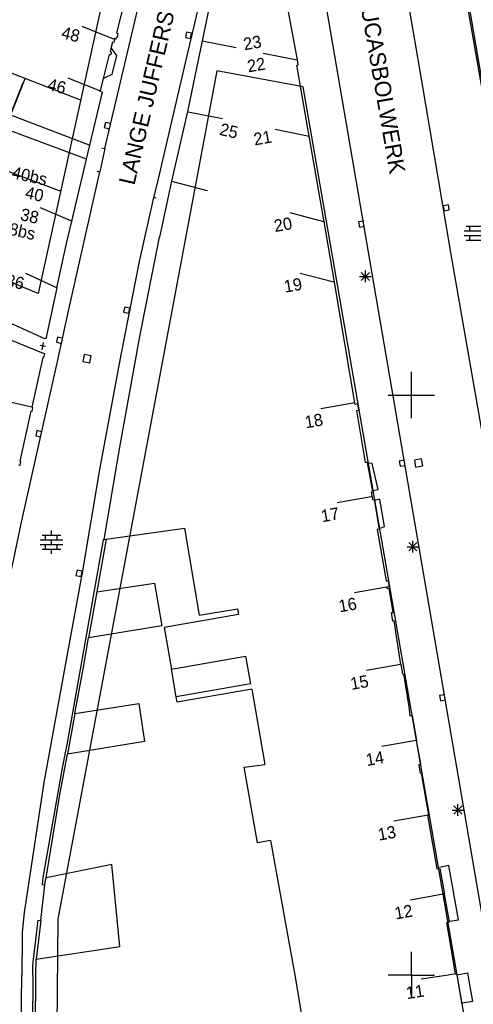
# Model space of a CAD drawing. Header units: millimetres. Extents: x 135944 to 142000, y 454200 to 456692.
# Tile 108 of 185: x 137066 to 137105, y 456197 to 456282. Entities that reach past the tile are written whole.
import ezdxf
from ezdxf.enums import TextEntityAlignment as Align

# ---------------------------------------------------------------- set-up
doc = ezdxf.new("R2010")
doc.units = ezdxf.units.MM
doc.layers.add('TotaalGBKN2013_Bistad', color=251, linetype='Continuous')
doc.layers.add('TotaalGBKN2013X$0$Contouren', color=251, linetype='Continuous')
doc.styles.add('TotaalGBKN2013X$0$GBKN binnenstad 2009$0$Standard', font='txt')

msp = doc.modelspace()

# ---------------------------------------------------------------- linework, layer by layer
at = {"layer": 'TotaalGBKN2013_Bistad'}
for p, q in [((137100.87, 456277.261), (137098.479, 456291.142)), ((137103.734, 456289.811), (137106.12, 456276.047)), ((137082.569, 456287.582), (137080.457, 456278.655)), ((137107.006, 456200), (137091.862, 456288.163)), ((137073.521, 456271.251), (137077.126, 456286.509)), ((137083.1, 456286.103), (137081.945, 456280.55)), ((137090.149, 456278.903), (137089.017, 456284.987)), ((137075.411, 456284.707), (137074.548, 456281.219)), ((137071.555, 456281.798), (137074.345, 456280.695)), ((137074.333, 456280.414), (137074.393, 456280.669)), ((137074.348, 456280.734), (137074.345, 456280.695)), ((137074.393, 456280.669), (137074.345, 456280.695)), ((137074.483, 456280.694), (137074.348, 456280.734)), ((137074.513, 456280.854), (137074.483, 456280.694)), ((137074.598, 456280.839), (137074.513, 456280.854)), ((137074.548, 456281.219), (137074.653, 456281.164)), ((137074.653, 456281.164), (137074.598, 456280.839)), ((137080.584, 456281.28), (137080.493, 456280.839)), ((137080.493, 456280.839), (137080.934, 456280.748)), ((137081.025, 456281.189), (137080.584, 456281.28)), ((137080.934, 456280.748), (137081.025, 456281.189)), ((137074.007, 456279.57), (137074.086, 456279.92)), ((137074.086, 456279.92), (137074.208, 456280.459)), ((137074.086, 456279.92), (137074.542, 456279.289)), ((137074.208, 456280.459), (137074.333, 456280.414)), ((137081.945, 456280.55), (137080.675, 456274.443)), ((137081.932, 456280.553), (137084.874, 456279.961)), ((137073.418, 456277.304), (137073.942, 456279.365)), ((137073.942, 456279.365), (137074.047, 456279.36)), ((137074.127, 456279.539), (137074.007, 456279.57)), ((137074.047, 456279.36), (137074.127, 456279.539)), ((137074.542, 456279.289), (137074.123, 456277.641)), ((137087.199, 456279.493), (137090.139, 456278.901)), ((137090.229, 456278.471), (137090.149, 456278.903)), ((137080.457, 456278.655), (137078.053, 456268.283)), ((137090.114, 456278.456), (137090.229, 456278.471)), ((137091.174, 456272.337), (137090.114, 456278.456)), ((137070.35, 456277.341), (137073.14, 456276.238)), ((137073.146, 456276.237), (137073.418, 456277.304)), ((137074.123, 456277.641), (137073.418, 456277.304)), ((137103.429, 456262.113), (137100.87, 456277.261)), ((137065.395, 456274.159), (137066.496, 456276.951)), ((137072.248, 456271.548), (137073.335, 456276.116)), ((137073.126, 456276.16), (137073.146, 456276.237)), ((137073.335, 456276.116), (137073.126, 456276.16)), ((137065.393, 456274.154), (137072.248, 456271.548)), ((137080.675, 456274.443), (137079.297, 456268.456)), ((137080.738, 456274.43), (137083.679, 456273.84)), ((137071.957, 456270.326), (137064.919, 456272.945)), ((137073.585, 456273.503), (137073.487, 456273.064)), ((137073.487, 456273.064), (137073.926, 456272.966)), ((137074.024, 456273.405), (137073.585, 456273.503)), ((137088.242, 456272.925), (137091.182, 456272.335)), ((137092.457, 456264.937), (137091.174, 456272.337)), ((137071.957, 456270.326), (137072.248, 456271.548)), ((137073.521, 456271.251), (137073.108, 456269.256)), ((137073.276, 456271.303), (137073.521, 456271.252)), ((137070.69, 456265.004), (137071.957, 456270.326)), ((137070.423, 456257.375), (137073.108, 456269.256)), ((137072.863, 456269.308), (137073.108, 456269.257)), ((137078.053, 456268.283), (137077.732, 456267.024)), ((137079.297, 456268.456), (137078.254, 456263.614)), ((137079.297, 456268.456), (137082.365, 456267.636)), ((137077.732, 456267.024), (137076.488, 456261.506)), ((137077.976, 456266.971), (137077.732, 456267.024)), ((137070.746, 456264.978), (137067.988, 456266.158)), ((137103.187, 456266.402), (137102.743, 456266.326)), ((137102.743, 456266.326), (137102.819, 456265.882)), ((137103.263, 456265.958), (137103.187, 456266.402)), ((137089.496, 456265.729), (137092.394, 456264.954)), ((137102.819, 456265.882), (137103.263, 456265.958)), ((137070.228, 456263.063), (137070.69, 456265.004)), ((137093.357, 456259.739), (137092.457, 456264.937)), ((137095.877, 456265.008), (137095.433, 456264.932)), ((137095.433, 456264.932), (137095.509, 456264.489)), ((137095.509, 456264.489), (137095.952, 456264.564)), ((137104.728, 456264.557), (137106.328, 456264.557)), ((137105.028, 456264.157), (137105.028, 456264.557)), ((137076.541, 456255.046), (137078.254, 456263.614)), ((137104.548, 456264.157), (137106.508, 456264.157)), ((137104.548, 456263.757), (137106.508, 456263.757)), ((137105.028, 456263.357), (137105.028, 456263.757)), ((137069.395, 456259.244), (137070.228, 456263.063)), ((137104.728, 456263.357), (137106.328, 456263.357)), ((137106.436, 456244.852), (137103.429, 456262.113)), ((137076.488, 456261.506), (137074.92, 456253.478)), ((137069.435, 456259.226), (137066.711, 456260.482)), ((137090.379, 456260.503), (137093.285, 456259.758)), ((137095.524, 456260.229), (137096.524, 456260.229)), ((137095.67, 456259.875), (137096.378, 456260.583)), ((137096.378, 456259.875), (137095.67, 456260.583)), ((137096.024, 456259.729), (137096.024, 456260.729)), ((137095.119, 456249.328), (137093.357, 456259.739)), ((137069.395, 456259.244), (137068.434, 456254.838)), ((137060.897, 456258.218), (137068.323, 456254.884)), ((137058.658, 456257.454), (137068.073, 456253.684)), ((137069.444, 456252.911), (137070.423, 456257.375)), ((137075.243, 456257.595), (137075.152, 456257.154)), ((137075.152, 456257.154), (137075.593, 456257.063)), ((137075.684, 456257.504), (137075.243, 456257.595)), ((137075.593, 456257.063), (137075.684, 456257.504)), ((137068.41, 456254.177), (137067.962, 456254.269)), ((137068.121, 456253.908), (137068.251, 456254.538)), ((137068.434, 456254.838), (137068.323, 456254.884)), ((137069.443, 456254.998), (137069.345, 456254.559)), ((137069.345, 456254.559), (137069.784, 456254.461)), ((137069.882, 456254.9), (137069.443, 456254.998)), ((137074.818, 456245.503), (137076.541, 456255.046)), ((137068.073, 456253.684), (137068.331, 456253.581)), ((137068.331, 456253.581), (137068.251, 456253.241)), ((137071.747, 456253.509), (137071.622, 456252.902)), ((137072.354, 456253.384), (137071.747, 456253.509)), ((137074.92, 456253.478), (137073.061, 456243.586)), ((137066.342, 456239.045), (137069.444, 456252.911)), ((137068.191, 456253.251), (137067.221, 456248.951)), ((137068.251, 456253.241), (137068.191, 456253.251)), ((137071.622, 456252.902), (137072.229, 456252.777)), ((137072.229, 456252.777), (137072.354, 456253.384)), ((137100, 456250), (137100, 456252)), ((137067.221, 456248.951), (137064.294, 456249.608)), ((137095.123, 456249.329), (137092.169, 456248.809)), ((137095.14, 456249.204), (137095.119, 456249.328)), ((137095.359, 456249.242), (137095.14, 456249.204)), ((137095.441, 456248.694), (137095.359, 456249.242)), ((137098, 456250), (137100, 456250)), ((137100, 456250), (137102, 456250)), ((137100, 456248), (137100, 456250)), ((137067.151, 456248.601), (137066.191, 456244.301)), ((137067.221, 456248.591), (137067.151, 456248.601)), ((137067.221, 456248.951), (137067.291, 456248.931)), ((137067.291, 456248.931), (137067.221, 456248.591)), ((137095.286, 456248.669), (137095.441, 456248.694)), ((137096.042, 456244.193), (137095.286, 456248.669)), ((137067.664, 456246.939), (137067.566, 456246.5)), ((137068.103, 456246.841), (137067.664, 456246.939)), ((137067.566, 456246.5), (137068.005, 456246.402)), ((137073.475, 456237.544), (137074.818, 456245.503)), ((137066.261, 456244.281), (137066.181, 456243.941)), ((137066.191, 456244.301), (137066.261, 456244.281)), ((137096.192, 456244.197), (137096.042, 456244.193)), ((137096.677, 456241.7), (137096.192, 456244.197)), ((137096.611, 456244.101), (137096.211, 456244.141)), ((137097.111, 456241.851), (137096.611, 456244.101)), ((137099.388, 456244.385), (137098.944, 456244.309)), ((137098.944, 456244.309), (137099.02, 456243.866)), ((137100.861, 456244.502), (137100.25, 456244.397)), ((137100.25, 456244.397), (137100.355, 456243.786)), ((137100.966, 456243.891), (137100.861, 456244.502)), ((137066.181, 456243.941), (137066.111, 456243.951)), ((137073.061, 456243.586), (137071.599, 456234.862)), ((137099.02, 456243.866), (137099.463, 456243.941)), ((137100.355, 456243.786), (137100.966, 456243.891)), ((137096.552, 456241.675), (137096.677, 456241.7)), ((137096.6, 456241.247), (137096.552, 456241.675)), ((137096.631, 456241.781), (137097.111, 456241.851)), ((137096.526, 456241.235), (137093.572, 456240.715)), ((137096.6, 456241.247), (137096.63, 456240.98)), ((137096.63, 456240.98), (137096.77, 456240.989)), ((137096.77, 456240.989), (137097.219, 456238.438)), ((137097.261, 456241.041), (137096.771, 456240.921)), ((137097.671, 456238.671), (137097.261, 456241.041)), ((137065.418, 456234.651), (137066.342, 456239.045)), ((137068.92, 456237.913), (137068.92, 456238.313)), ((137073.652, 456237.569), (137080.406, 456238.54)), ((137080.406, 456238.54), (137081.673, 456231.028)), ((137097.219, 456238.438), (137097.049, 456238.418)), ((137097.049, 456238.418), (137097.801, 456233.98)), ((137097.231, 456238.511), (137097.671, 456238.671)), ((137067.94, 456237.513), (137069.9, 456237.513)), ((137068.12, 456237.913), (137069.72, 456237.913)), ((137068.42, 456237.513), (137068.42, 456237.913)), ((137068.92, 456237.113), (137068.92, 456237.513)), ((137069.42, 456237.513), (137069.42, 456237.913)), ((137073.385, 456237.527), (137070.283, 456220.03)), ((137073.652, 456237.569), (137072.831, 456233.03)), ((137073.475, 456237.544), (137073.385, 456237.527)), ((137073.475, 456237.544), (137073.652, 456237.569)), ((137099.766, 456236.573), (137100.474, 456237.281)), ((137100.474, 456236.573), (137099.766, 456237.281)), ((137100.12, 456236.427), (137100.12, 456237.427)), ((137067.94, 456237.113), (137069.9, 456237.113)), ((137068.12, 456236.713), (137069.72, 456236.713)), ((137068.42, 456236.713), (137068.42, 456237.113)), ((137068.92, 456236.313), (137068.92, 456236.713)), ((137069.42, 456236.713), (137069.42, 456237.113)), ((137099.62, 456236.927), (137100.62, 456236.927)), ((137071.599, 456234.862), (137070.242, 456227.504)), ((137071.129, 456234.9), (137071.038, 456234.459)), ((137071.57, 456234.809), (137071.129, 456234.9)), ((137071.479, 456234.368), (137071.57, 456234.809)), ((137071.038, 456234.459), (137071.479, 456234.368)), ((137097.801, 456233.98), (137097.974, 456233.979)), ((137097.974, 456233.979), (137098.063, 456233.509)), ((137072.831, 456233.03), (137077.816, 456233.794)), ((137077.816, 456233.794), (137078.463, 456230.107)), ((137098.027, 456233.464), (137095.073, 456232.944)), ((137097.902, 456233.434), (137097.927, 456233.446)), ((137097.942, 456233.294), (137097.902, 456233.434)), ((137098.063, 456233.509), (137097.927, 456233.446)), ((137098.077, 456233.324), (137097.942, 456233.294)), ((137098.422, 456231.253), (137098.077, 456233.324)), ((137072.831, 456233.03), (137072.121, 456229.078)), ((137081.673, 456231.028), (137084.996, 456231.573)), ((137084.996, 456231.573), (137085.08, 456231.096)), ((137085.08, 456231.096), (137078.649, 456229.968)), ((137098.286, 456231.246), (137098.422, 456231.253)), ((137098.385, 456230.504), (137098.286, 456231.246)), ((137098.516, 456230.532), (137098.385, 456230.504)), ((137099.086, 456226.787), (137098.516, 456230.532)), ((137078.463, 456230.107), (137072.121, 456229.078)), ((137078.649, 456229.968), (137079.278, 456226.383)), ((137071.662, 456226.363), (137072.121, 456229.078)), ((137070.242, 456227.504), (137068.263, 456216.596)), ((137079.278, 456226.383), (137085.682, 456227.507)), ((137085.682, 456227.507), (137086.103, 456225.104)), ((137070.943, 456222.539), (137071.662, 456226.363)), ((137079.7, 456223.98), (137079.278, 456226.383)), ((137099.061, 456226.783), (137096.107, 456226.263)), ((137099.086, 456226.787), (137099.211, 456225.962)), ((137099.211, 456225.962), (137099.316, 456225.977)), ((137099.316, 456225.977), (137099.776, 456223.126)), ((137086.103, 456225.104), (137079.7, 456223.98)), ((137086.213, 456224.641), (137079.781, 456223.516)), ((137086.213, 456224.641), (137087.349, 456218.162)), ((137079.781, 456223.516), (137079.7, 456223.98)), ((137102.866, 456224.173), (137102.422, 456224.097)), ((137102.422, 456224.097), (137102.498, 456223.654)), ((137102.498, 456223.654), (137102.941, 456223.729)), ((137070.943, 456222.539), (137076.453, 456223.409)), ((137076.453, 456223.409), (137076.96, 456220.13)), ((137099.776, 456223.126), (137099.871, 456222.356)), ((137070.943, 456222.539), (137070.299, 456219.054)), ((137099.871, 456222.356), (137100.066, 456222.386)), ((137100.066, 456222.386), (137100.442, 456220.223)), ((137070.283, 456220.03), (137069.869, 456218.006)), ((137076.96, 456220.13), (137070.299, 456219.054)), ((137100.39, 456220.215), (137097.436, 456219.695)), ((137100.794, 456218.2), (137100.442, 456220.223)), ((137069.638, 456215.565), (137070.299, 456219.054)), ((137069.869, 456218.006), (137068.181, 456208.424)), ((137085.566, 456217.912), (137087.349, 456218.162)), ((137086.702, 456211.41), (137085.566, 456217.912)), ((137100.669, 456218.155), (137100.794, 456218.2)), ((137100.788, 456217.38), (137100.669, 456218.155)), ((137100.868, 456217.41), (137100.788, 456217.38)), ((137101.51, 456213.794), (137100.868, 456217.41)), ((137068.263, 456216.596), (137066.559, 456205.408)), ((137068.459, 456208.394), (137069.638, 456215.565)), ((137103.656, 456213.876), (137104.364, 456214.584)), ((137104.364, 456213.876), (137103.656, 456214.584)), ((137104.01, 456213.73), (137104.01, 456214.73)), ((137101.43, 456213.784), (137098.476, 456213.264)), ((137101.375, 456213.772), (137101.51, 456213.794)), ((137101.375, 456213.772), (137102.186, 456209.157)), ((137103.51, 456214.23), (137104.51, 456214.23)), ((137087.844, 456211.598), (137086.702, 456211.41)), ((137087.844, 456211.598), (137089.078, 456204.76)), ((137074.144, 456209.539), (137068.459, 456208.394)), ((137074.822, 456202.466), (137074.144, 456209.539)), ((137103.221, 456209.461), (137102.411, 456209.281)), ((137104.061, 456204.761), (137103.221, 456209.461)), ((137068.181, 456208.424), (137068.114, 456207.812)), ((137102.186, 456209.157), (137102.436, 456209.192)), ((137102.436, 456209.192), (137102.838, 456206.986)), ((137068.016, 456204.699), (137068.366, 456207.782)), ((137068.114, 456207.812), (137068.366, 456207.782)), ((137068.366, 456207.782), (137068.41, 456208.173)), ((137068.41, 456208.173), (137068.459, 456208.394)), ((137102.869, 456206.991), (137099.915, 456206.471)), ((137103.276, 456204.586), (137102.838, 456206.986)), ((137066.559, 456205.408), (137066.39, 456203.71)), ((137067.373, 456201.332), (137067.777, 456204.721)), ((137068.016, 456204.699), (137067.612, 456201.369)), ((137067.777, 456204.721), (137068.016, 456204.699)), ((137089.078, 456204.76), (137089.937, 456200)), ((137103.056, 456204.536), (137103.276, 456204.586)), ((137103.799, 456200.095), (137103.056, 456204.536)), ((137103.279, 456204.649), (137104.061, 456204.761)), ((137066.39, 456203.71), (137066.401, 456203.171)), ((137066.401, 456203.171), (137066.36, 456200)), ((137067.612, 456201.369), (137074.822, 456202.466)), ((137100, 456200), (137100, 456202)), ((137067.316, 456200), (137067.321, 456200.788)), ((137067.321, 456200.788), (137067.373, 456201.332)), ((137067.581, 456200), (137067.612, 456201.369)), ((137066.201, 456187.561), (137066.36, 456200)), ((137067.316, 456200), (137067.201, 456181.241)), ((137067.519, 456194.336), (137067.581, 456200)), ((137089.937, 456200), (137090.3, 456197.771)), ((137100, 456200), (137098, 456200)), ((137100, 456200), (137098, 456200)), ((137100, 456200), (137102, 456200)), ((137100, 456200), (137102, 456200)), ((137100, 456200), (137100, 456198)), ((137103.177, 456200), (137100.834, 456199.64)), ((137103.799, 456200.095), (137103.177, 456200)), ((137103.799, 456200.095), (137103.927, 456200.118)), ((137103.927, 456200.118), (137103.947, 456200)), ((137103.942, 456200.031), (137104.83, 456200.184)), ((137104.382, 456197.468), (137103.947, 456200)), ((137104.83, 456200.184), (137104.862, 456200)), ((137104.862, 456200), (137105.254, 456197.72)), ((137090.3, 456197.771), (137091.517, 456190.3)), ((137105.254, 456197.72), (137104.366, 456197.567))]:
    msp.add_line(p, q, dxfattribs=at)
at = {"layer": 'TotaalGBKN2013X$0$Contouren'}
for p, q in [((137078.309, 456306.653), (137067.77, 456258.77)), ((137123.476, 456174.965), (137104.175, 456288.368)), ((137066.647, 456277.29), (137059.533, 456280.07)), ((137063.683, 456269.838), (137066.647, 456277.29)), ((137071.52, 456275.386), (137066.647, 456277.29)), ((137083.2, 456277.967), (137069.472, 456204.824)), ((137090.661, 456276.576), (137083.2, 456277.967)), ((137118.9, 456113.821), (137090.661, 456276.576)), ((137069.751, 456267.547), (137063.683, 456269.838)), ((137067.77, 456258.77), (137042.278, 456269.058)), ((137069.472, 456204.824), (137068.805, 456121.078))]:
    msp.add_line(p, q, dxfattribs=at)

# ---------------------------------------------------------------- texts
at = {"layer": 'TotaalGBKN2013_Bistad', "style": 'TotaalGBKN2013X$0$GBKN binnenstad 2009$0$Standard'}
for s, rotation, p in [('LANGE JUFFERSTRAAT', 76.86223, (137076.08, 456268.036)), ('LUCASBOLWERK', 279.83551, (137095.455, 456284.368))]:
    msp.add_text(s, height=1.4, rotation=rotation, dxfattribs=at).set_placement(p)
for s, rotation, p in [('48', 346.1079, (137071.349, 456280.916)), ('23', 9.8414, (137087.037, 456280.51)), ('22', 9.8569, (137087.377, 456278.605)), ('46', 346.1079, (137070.157, 456276.455)), ('21', 9.8569, (137087.925, 456272.308)), ('40bs', 347.4177, (137068.532, 456268.565)), ('40', 347.3963, (137068.228, 456267.161)), ('38', 347.4177, (137067.808, 456265.273)), ('20', 9.8569, (137089.68, 456264.842)), ('38bs', 347.4177, (137067.514, 456263.867)), ('36', 347.4177, (137066.549, 456259.593)), ('19', 9.8569, (137090.538, 456259.613)), ('18', 9.999, (137092.339, 456247.92)), ('17', 9.999, (137093.741, 456239.825)), ('16', 9.999, (137095.259, 456232.057)), ('15', 9.999, (137096.276, 456225.372)), ('14', 9.999, (137097.609, 456218.806)), ('13', 9.999, (137098.645, 456212.374)), ('12', 9.999, (137100.089, 456205.582)), ('11', 8.7344, (137101.083, 456198.682))]:
    msp.add_text(s, height=1.054, rotation=rotation, dxfattribs=at).set_placement(p, align=Align.MIDDLE_RIGHT)
msp.add_text('25', height=1.054, rotation=347.0266, dxfattribs=at).set_placement((137083.481, 456272.961), align=Align.MIDDLE_LEFT)

doc.saveas('drawing.dxf')
